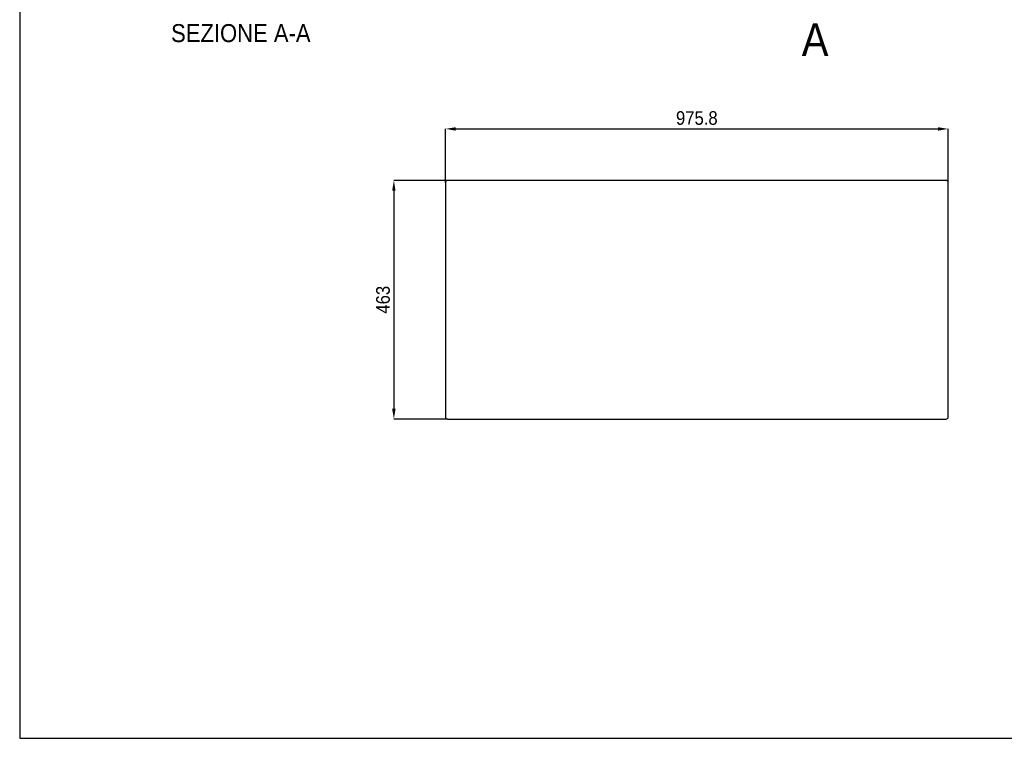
# Model space of a CAD drawing. Header units: millimetres. Extents: x 41 to 4141, y 37 to 2907.
# Tile 1 of 7: x 41 to 1952, y 37 to 1431. Entities that reach past the tile are written whole.
import ezdxf

# ---------------------------------------------------------------- set-up
doc = ezdxf.new("R2010")
doc.units = ezdxf.units.MM
doc.header["$LTSCALE"] = 10
doc.header["$PDSIZE"] = -1
doc.linetypes.add('SLD-Solido', pattern=[0])
for name, color, linetype in [('NOTE', 3, 'SLD-Solido'), ('QUOTE', 1, 'SLD-Solido'), ('SCHIZZI', 9, 'Continuous'), ('SEZIONI', 9, 'SLD-Solido')]:
    doc.layers.add(name, color=color, linetype=linetype)
doc.styles.add('SLDTEXTSTYLE0', font='Gothic.ttf', dxfattribs={"width": 0.913})
doc.dimstyles.new('SLDDIMSTYLE0', dxfattribs={"dimtxt": 26.458333, "dimasz": 20, "dimexe": 0, "dimexo": 0.0625, "dimgap": 6.614583, "dimtad": 1, "dimdec": 1, "dimrnd": 1e-09, "dimzin": 12, "dimdsep": 46, "dimtxsty": 'SLDTEXTSTYLE0', "dimsah": 1, "dimcen": 0.09, "dimadec": 0, "dimazin": 3, "dimtfac": 1, "dimtdec": 1, "dimtofl": 0, "dimtmove": 0, "dimatfit": 3, "dimfxl": 0, "dimfrac": 2, "dimtolj": 1, "dimtzin": 12, "dimarcsym": 0})

# ---------------------------------------------------------------- blocks, each defined once
blk = doc.blocks.new('_D_7')
at = {"layer": 'Defpoints', "color": 0}
for p in [(1843.1, 1219.5), (867.3, 1115.5), (1843.1, 1115.5)]:
    blk.add_point(p, dxfattribs=at)
at = {"layer": 'QUOTE', "color": 0, "lineweight": -2}
for p, q in [((867.3, 1115.5), (867.3, 1219.5)), ((887.3, 1219.5), (1823.1, 1219.5)), ((1843.1, 1115.5), (1843.1, 1219.5))]:
    blk.add_line(p, q, dxfattribs=at)
at = {"layer": 'QUOTE', "color": 0}
for points in [[(887.3, 1222.8), (887.3, 1216.1), (867.3, 1219.5)], [(1823.1, 1222.8), (1823.1, 1216.1), (1843.1, 1219.5)]]:
    blk.add_solid(points, dxfattribs=at)
at = {"layer": 'QUOTE', "color": 0, "insert": (1355.2, 1253.9), "char_height": 26.46, "attachment_point": 2, "style": 'SLDTEXTSTYLE0'}
blk.add_mtext('\\A1;975.8', dxfattribs=at)
blk = doc.blocks.new('_D_8')
at = {"layer": 'Defpoints', "color": 0}
for p in [(871.3, 1119.5), (767.3, 656.5), (871.3, 656.5)]:
    blk.add_point(p, dxfattribs=at)
at = {"layer": 'QUOTE', "color": 0, "lineweight": -2}
for p, q in [((871.2, 1119.5), (767.3, 1119.5)), ((767.3, 1099.5), (767.3, 676.5)), ((871.2, 656.5), (767.3, 656.5))]:
    blk.add_line(p, q, dxfattribs=at)
at = {"layer": 'QUOTE', "color": 0}
for points in [[(763.9, 1099.5), (770.6, 1099.5), (767.3, 1119.5)], [(763.9, 676.5), (770.6, 676.5), (767.3, 656.5)]]:
    blk.add_solid(points, dxfattribs=at)
at = {"layer": 'QUOTE', "color": 0, "insert": (732.9, 888), "char_height": 26.46, "attachment_point": 2, "rotation": 90, "style": 'SLDTEXTSTYLE0'}
blk.add_mtext('\\A1;463', dxfattribs=at)

msp = doc.modelspace()

# ---------------------------------------------------------------- linework, layer by layer
for p, q in [((867.28, 1115.48), (867.28, 660.48)), ((1839.08, 1119.48), (871.28, 1119.48)), ((1843.08, 660.48), (1843.08, 1115.48)), ((871.28, 656.48), (1839.08, 656.48))]:
    msp.add_line(p, q)
for centre, start, end in [((871.28, 1115.48), 90, 180), ((1839.08, 1115.48), 0, 90), ((871.28, 660.48), 180, 270), ((1839.08, 660.48), 270, 0)]:
    msp.add_arc(centre, 4, start, end)
at = {"layer": 'SCHIZZI', "color": 7}
msp.add_lwpolyline([(4141.15, 36.91), (4140.96, 2906.91), (41.15, 2906.91), (41.15, 36.91)], close=True, dxfattribs=at)

# ---------------------------------------------------------------- texts
at = {"layer": 'NOTE', "insert": (470.28, 1422.91), "char_height": 35, "attachment_point": 2, "style": 'SLDTEXTSTYLE0'}
msp.add_mtext('SEZIONE A-A', dxfattribs=at)
at = {"layer": 'SEZIONI', "insert": (1558.84, 1424.66), "char_height": 63.5, "attachment_point": 1, "style": 'SLDTEXTSTYLE0'}
msp.add_mtext('A', dxfattribs=at)

# ---------------------------------------------------------------- dimensions: what is measured, and where the dimension line sits
at = {"layer": 'QUOTE'}
dim = msp.add_linear_dim(base=(1843.08, 1219.48), p1=(867.28, 1115.48), p2=(1843.08, 1115.48), dimstyle='SLDDIMSTYLE0', dxfattribs=at)
dim.commit()
dim.dimension.update_dxf_attribs({"geometry": '_D_7', "text_midpoint": (1355.18, 1219.48), "dimtype": 160})
dim = msp.add_linear_dim(base=(767.28, 656.48), p1=(871.28, 1119.48), p2=(871.28, 656.48), angle=90, dimstyle='SLDDIMSTYLE0', dxfattribs=at)
dim.commit()
dim.dimension.update_dxf_attribs({"geometry": '_D_8', "text_midpoint": (767.28, 887.98), "dimtype": 160})

doc.saveas('drawing.dxf')
